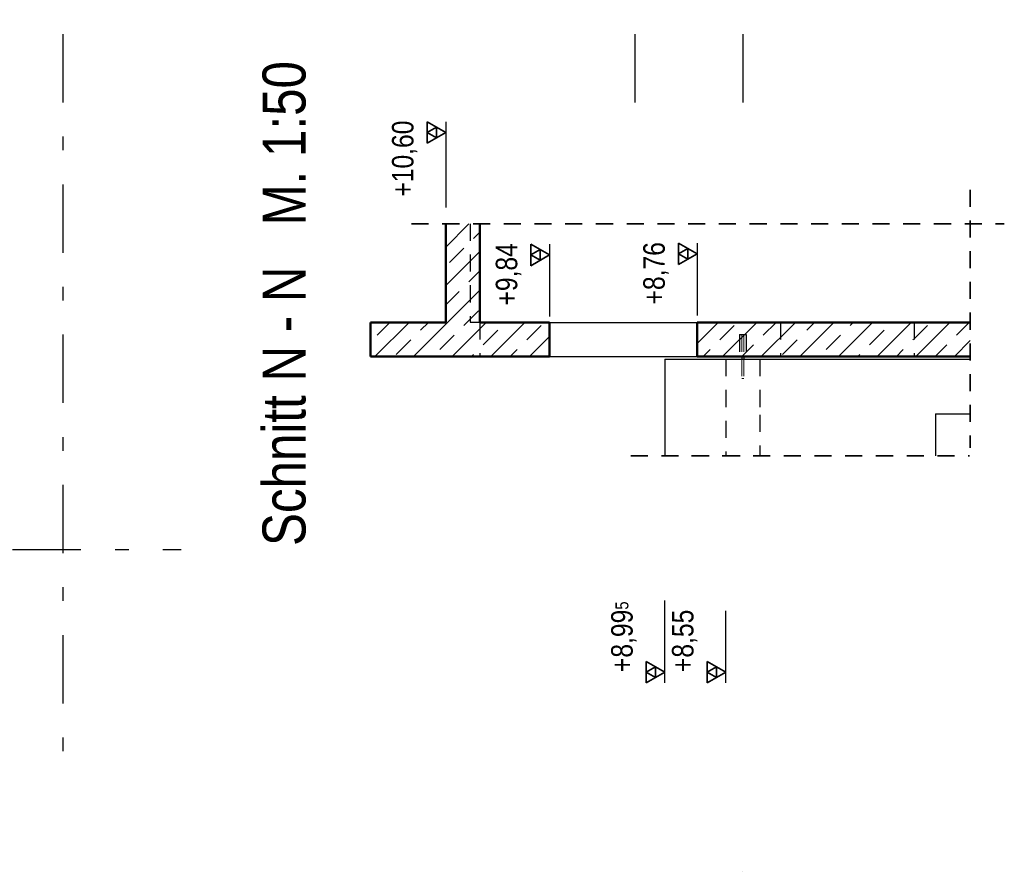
# Model space of a CAD drawing. Header units: millimetres. Extents: x -13 to 146, y -13 to 60.
# Tile 37 of 170: x 42.25 to 49.46, y 12.37 to 18.61. Entities that reach past the tile are written whole.
import ezdxf

# ---------------------------------------------------------------- set-up
doc = ezdxf.new("R2010")
doc.units = ezdxf.units.MM
doc.linetypes.add('DASHDOTX2', pattern=[2, 1, -0.5, 0, -0.5])
doc.linetypes.add('HIDDEN', pattern=[0.375, 0.25, -0.125])
for name, color, linetype, lineweight in [('01_Neubau Raumschraffuren', 7, 'Continuous', 20), ('Achsen', 7, 'Continuous', 20), ('Schraffuren', 7, 'Continuous', 20), ('Texte', 7, 'Continuous', 20)]:
    doc.layers.add(name, color=color, linetype=linetype, lineweight=lineweight)
doc.styles.add('Arial Narrow', font='ARIALN.TTF')
doc.dimstyles.new('Arch_Strakon_dimstyle', dxfattribs={"dimtxt": 11.25, "dimasz": 1, "dimexe": 1.25, "dimexo": 0.0625, "dimgap": 1, "dimtad": 0, "dimdec": 5, "dimzin": 12, "dimdsep": 46, "dimtxsty": 'Arial Narrow', "dimblk": 'Arrowhead_Tick', "dimsah": 1, "dimcen": 0, "dimse1": 1, "dimse2": 1, "dimclrd": 6, "dimclrt": 3, "dimazin": 0, "dimtfac": 1, "dimtdec": 4, "dimtmove": 0, "dimatfit": 3, "dimldrblk": 'NONE', "dimfxl": 1, "dimtvp": 1, "dimtolj": 1, "dimtzin": 0, "dimlwd": 13, "dimarcsym": 2})
pattern_1 = [(45, (0, 0), (-0.14142136, 0.14142136), [0.15, -0.1]), (45, (-0.07071, 0.07071), (-0.14142136, 0.14142136), [])]

# ---------------------------------------------------------------- blocks, each defined once
blk = doc.blocks.new('Arrowhead_Tick')
at = {"color": 0, "linetype": 'Continuous', "lineweight": -2}
for p, q in [((0, 20), (0, -10)), ((-1, 0), (0, 0)), ((10, 0), (0, 0))]:
    blk.add_line(p, q, dxfattribs=at)
at = {"color": 2, "linetype": 'Continuous', "lineweight": 35}
blk.add_line((4.42, 4.42), (-4.42, -4.42), dxfattribs=at)
blk = doc.blocks.new('*D190')
at = {"layer": 'Achsen', "color": 6, "linetype": 'Continuous', "lineweight": 13}
blk.add_line((47.345, 19.3696), (47.5346, 19.3696), dxfattribs=at)
at = {"layer": 'Defpoints', "color": 0}
for p in [(47.335, 20.0981), (47.5446, 12.3741)]:
    blk.add_point(p, dxfattribs=at)
at = {"layer": 'Achsen', "color": 6, "lineweight": 13, "xscale": 0.01, "yscale": 0.01, "zscale": 0.01}
blk.add_blockref('Arrowhead_Tick', (47.5446, 19.3696), dxfattribs=at)
at = {"layer": 'Achsen', "color": 6, "lineweight": 13, "xscale": 0.01, "yscale": 0.01, "zscale": 0.01, "rotation": 180}
blk.add_blockref('Arrowhead_Tick', (47.335, 19.3696), dxfattribs=at)
at = {"layer": 'Achsen', "color": 2, "lineweight": 35, "insert": (47.4398, 19.4986), "char_height": 0.1575, "attachment_point": 5, "style": 'Arial Narrow', "bg_fill": 3, "box_fill_scale": 1.1, "bg_fill_color": 256, "bg_fill_true_color": 13158600, "bg_fill_transparency": 0}
blk.add_mtext('\\A1;21', dxfattribs=at)
at = {"layer": 'Defpoints', "color": 0}
blk.add_point((47.5446, 19.3696), dxfattribs=at)
blk = doc.blocks.new('_None')

msp = doc.modelspace()

# ---------------------------------------------------------------- hatches: boundary and pattern name
at = {"layer": 'Schraffuren', "lineweight": 13}
h = msp.add_hatch(dxfattribs=at)
h.set_pattern_fill('bB', color=6, scale=0.01, angle=45, style=0, pattern_type=2)
h.set_pattern_definition(pattern_1)
h.paths.add_polyline_path([(45.369252, 16.142162), (45.619252, 16.142162), (45.619252, 17.113136), (45.369252, 17.113136)])
h = msp.add_hatch(dxfattribs=at)
h.set_pattern_fill('bB', color=6, scale=0.01, angle=45, style=0, pattern_type=2)
h.set_pattern_definition(pattern_1)
h.paths.add_polyline_path([(45.369252, 16.142162), (45.369252, 16.392162), (44.819252, 16.392162), (44.819252, 16.142162)])
h = msp.add_hatch(dxfattribs=at)
h.set_pattern_fill('bB', color=6, scale=0.01, angle=45, style=0, pattern_type=2)
h.set_pattern_definition(pattern_1)
h.paths.add_polyline_path([(45.619252, 16.142162), (46.129246, 16.142162), (46.129246, 16.392162), (45.619252, 16.392162)])
h = msp.add_hatch(dxfattribs=at)
h.set_pattern_fill('bB', color=6, scale=0.01, angle=45, style=0, pattern_type=2)
h.set_pattern_definition(pattern_1)
h.paths.add_polyline_path([(47.209246, 16.142162), (48.799246, 16.142162), (48.799246, 16.392162), (47.209246, 16.392162)])
h = msp.add_hatch(dxfattribs=at)
h.set_pattern_fill('bB', color=6, scale=0.01, angle=45, style=0, pattern_type=2)
h.set_pattern_definition(pattern_1)
h.paths.add_polyline_path([(48.799246, 16.142162), (49.209156, 16.142162), (49.209156, 16.392162), (48.799246, 16.392162)])

# ---------------------------------------------------------------- linework, layer by layer
at = {"color": 2, "linetype": 'HIDDEN', "lineweight": 35, "ltscale": 0.5}
msp.add_line((49.209156, 17.363136), (49.209156, 15.472152), dxfattribs=at)
at = {"color": 4, "linetype": 'Continuous', "lineweight": 50}
for p, q in [((45.369252, 17.113136), (45.369252, 16.392162)), ((45.619252, 17.113136), (45.619252, 16.392162)), ((44.819252, 16.392162), (45.369252, 16.392162)), ((44.819252, 16.392162), (44.819252, 16.142162)), ((45.619252, 16.392162), (46.129246, 16.392162)), ((46.129246, 16.392162), (46.129246, 16.142162)), ((48.799246, 16.392162), (49.209156, 16.392162)), ((44.819252, 16.142162), (45.369252, 16.142162)), ((45.369252, 16.142162), (45.619252, 16.142162)), ((45.619252, 16.142162), (46.129246, 16.142162)), ((48.799246, 16.142162), (49.209156, 16.142162))]:
    msp.add_line(p, q, dxfattribs=at)
at = {"color": 9, "linetype": 'Continuous', "lineweight": 0}
msp.add_circle((47.544631, 12.374124), 0.00111, dxfattribs=at)
at = {"layer": '01_Neubau Raumschraffuren', "color": 3, "linetype": 'HIDDEN', "lineweight": 25, "ltscale": 0.5}
for p, q in [((45.549252, 17.113136), (45.549252, 16.394525)), ((45.549252, 16.394525), (45.619252, 16.394525)), ((45.619252, 16.392162), (45.619252, 16.142162)), ((47.819252, 16.392162), (47.819252, 16.142162)), ((48.799253, 16.392162), (48.799253, 16.142162))]:
    msp.add_line(p, q, dxfattribs=at)
at = {"layer": 'Achsen', "color": 3, "linetype": 'DASHDOTX2', "lineweight": 25, "ltscale": 0.5}
for p, q in [((42.564631, 39.402162), (42.564631, 13.251851)), ((46.754631, 39.402162), (46.754631, 17.803455)), ((47.544631, 39.402162), (47.544631, 17.803455)), ((20.198181, 14.72799), (43.432084, 14.72799))]:
    msp.add_line(p, q, dxfattribs=at)
at = {"layer": 'Achsen', "color": 3, "linetype": 'Continuous', "lineweight": 25}
for p, q in [((46.974252, 16.122152), (46.974252, 15.415366)), ((48.954252, 16.122152), (49.209156, 16.122152)), ((48.954252, 15.722152), (49.209156, 15.722152)), ((48.954252, 15.722152), (48.954252, 15.714618)), ((48.954252, 15.714618), (48.954252, 15.415366))]:
    msp.add_line(p, q, dxfattribs=at)
at = {"layer": 'Texte', "color": 2, "linetype": 'Continuous', "lineweight": 35}
for p, q in [((45.232857, 17.703226), (45.232857, 17.860726)), ((45.232857, 17.860726), (45.369252, 17.781976)), ((45.232857, 17.781976), (45.301054, 17.821351)), ((45.301054, 17.821351), (45.301054, 17.742601)), ((45.369252, 17.781976), (45.232857, 17.703226)), ((45.301054, 17.742601), (45.232857, 17.781976)), ((45.992851, 16.806761), (45.992851, 16.964261)), ((45.992851, 16.964261), (46.129246, 16.885511)), ((47.072851, 16.814625), (47.072851, 16.972125)), ((45.992851, 16.885511), (46.061048, 16.924886)), ((46.129246, 16.885511), (45.992851, 16.806761)), ((46.061048, 16.846136), (45.992851, 16.885511)), ((46.061048, 16.924886), (46.061048, 16.846136)), ((47.072851, 16.893375), (47.141048, 16.93275)), ((47.141048, 16.854), (47.072851, 16.893375)), ((47.141048, 16.93275), (47.141048, 16.854)), ((46.974252, 13.830565), (46.837857, 13.909315)), ((46.837857, 13.909315), (46.837857, 13.751815)), ((46.906054, 13.86994), (46.837857, 13.830565)), ((46.906054, 13.79119), (46.906054, 13.86994)), ((46.837857, 13.751815), (46.974252, 13.830565)), ((46.837857, 13.830565), (46.906054, 13.79119))]:
    msp.add_line(p, q, dxfattribs=at)
at = {"layer": 'Texte', "color": 3, "linetype": 'Continuous', "lineweight": 25}
for p, q in [((45.369252, 17.860726), (45.369252, 17.232301)), ((46.129246, 16.964261), (46.129246, 16.435061)), ((46.974252, 13.751815), (46.974252, 14.355434))]:
    msp.add_line(p, q, dxfattribs=at)

# ---------------------------------------------------------------- texts
at = {"layer": 'Achsen', "color": 1, "lineweight": 70, "style": 'Arial Narrow'}
msp.add_text('Schnitt N - N   M. 1:50', height=0.315, rotation=90, dxfattribs=at).set_placement((44.342681, 14.755316))
at = {"layer": 'Texte', "color": 2, "lineweight": 35, "char_height": 0.1575, "attachment_point": 1, "rotation": 90, "line_spacing_factor": 0.9, "style": 'Arial Narrow'}
for s, insert in [(' +10,60', (44.975502, 17.262226)), (' +9,84', (45.735496, 16.464986)), (' +8,76', (46.815496, 16.47285)), (' +8,99{\\A1;\\H.6x;\\S5;}', (46.580502, 13.78174))]:
    msp.add_mtext(s, dxfattribs=dict(at, insert=insert))

# ---------------------------------------------------------------- next in the draw order: dimensions: what is measured, and where the dimension line sits
at = {"layer": 'Achsen', "lineweight": 35}
dim = msp.add_linear_dim(base=(47.544631, 19.369568), p1=(47.334982, 20.09809), p2=(47.544631, 12.374124), text='21', dimstyle='Arch_Strakon_dimstyle', override={"dimscale": 0.01, "dimtxt": 15.75, "dimasz": 1, "dimgap": 5, "dimtad": 1, "dimjust": 0, "dimtih": 0, "dimtoh": 0, "dimdec": 5, "dimdsep": 46, "dimtxsty": 'Arial Narrow', "dimclrd": 6, "dimclrt": 2, "dimtix": 1, "dimtofl": 255, "dimtmove": 0, "dimatfit": 2, "dimfxl": 0, "dimfxlon": 0, "dimtvp": 31.746032, "dimtfill": 1, "dimtfillclr": 7, "dimlwd": 13}, dxfattribs=at)
dim.commit()
dim.dimension.update_dxf_attribs({"geometry": '*D190', "text_midpoint": (47.439807, 19.369568), "dimtype": 160})

# ---------------------------------------------------------------- next in the draw order: linework, layer by layer
at = {"color": 2, "linetype": 'HIDDEN', "lineweight": 35, "ltscale": 0.5}
for p, q in [((45.119252, 17.113136), (49.459156, 17.113136)), ((46.724252, 15.415366), (47.669252, 15.415366)), ((47.169252, 15.415366), (49.204252, 15.415366))]:
    msp.add_line(p, q, dxfattribs=at)
at = {"color": 4, "linetype": 'Continuous', "lineweight": 50}
for p, q in [((47.209246, 16.392162), (48.799246, 16.392162)), ((47.209246, 16.392162), (47.209246, 16.142162)), ((47.209246, 16.142162), (48.799246, 16.142162))]:
    msp.add_line(p, q, dxfattribs=at)
at = {"color": 3, "linetype": 'HIDDEN', "lineweight": 25, "ltscale": 0.5}
for p, q in [((47.519252, 16.302165), (47.521155, 16.302165)), ((47.519252, 16.302165), (47.519252, 16.142162)), ((47.521155, 16.302165), (47.526574, 16.302165)), ((47.526574, 16.302165), (47.534685, 16.302165)), ((47.534685, 16.302165), (47.544252, 16.302165)), ((47.544252, 16.302165), (47.553819, 16.302165)), ((47.553819, 16.302165), (47.561929, 16.302165)), ((47.561929, 16.302165), (47.567349, 16.302165)), ((47.567349, 16.302165), (47.569252, 16.302165)), ((47.569252, 16.302165), (47.569252, 16.142162))]:
    msp.add_line(p, q, dxfattribs=at)
at = {"layer": '01_Neubau Raumschraffuren', "color": 6, "linetype": 'HIDDEN', "lineweight": 13, "ltscale": 0.5}
for p, q in [((47.536252, 16.302165), (47.536252, 16.142162)), ((47.552252, 16.302165), (47.552252, 16.142162)), ((47.536252, 16.122152), (47.536252, 15.982165)), ((47.552252, 16.122152), (47.552252, 15.982165)), ((47.536252, 15.982165), (47.536861, 15.982165)), ((47.536861, 15.982165), (47.538595, 15.982165)), ((47.538595, 15.982165), (47.54119, 15.982165)), ((47.54119, 15.982165), (47.544252, 15.982165)), ((47.544252, 15.982165), (47.547313, 15.982165)), ((47.547313, 15.982165), (47.549909, 15.982165)), ((47.549909, 15.982165), (47.551643, 15.982165)), ((47.551643, 15.982165), (47.552252, 15.982165))]:
    msp.add_line(p, q, dxfattribs=at)
at = {"layer": '01_Neubau Raumschraffuren', "color": 3, "linetype": 'HIDDEN', "lineweight": 25, "ltscale": 0.5}
for p, q in [((47.419252, 16.122152), (47.419252, 15.415366)), ((47.669252, 16.122152), (47.669252, 15.714618)), ((47.669252, 15.714618), (47.669252, 15.415366))]:
    msp.add_line(p, q, dxfattribs=at)
at = {"layer": 'Achsen', "color": 3, "linetype": 'Continuous', "lineweight": 25}
for p, q in [((46.129246, 16.392162), (47.209246, 16.392162)), ((46.129246, 16.142162), (47.209246, 16.142162)), ((46.974252, 16.122152), (47.419252, 16.122152)), ((47.419252, 16.122152), (47.669252, 16.122152)), ((47.536252, 16.142162), (47.536252, 16.122152)), ((47.552252, 16.142162), (47.552252, 16.122152)), ((47.669252, 16.122152), (48.954252, 16.122152))]:
    msp.add_line(p, q, dxfattribs=at)
at = {"layer": 'Texte', "color": 2, "linetype": 'Continuous', "lineweight": 35}
for p, q in [((47.072851, 16.972125), (47.209246, 16.893375)), ((47.209246, 16.893375), (47.072851, 16.814625)), ((47.419252, 13.830565), (47.282857, 13.909315)), ((47.282857, 13.909315), (47.282857, 13.751815)), ((47.351054, 13.86994), (47.282857, 13.830565)), ((47.351054, 13.79119), (47.351054, 13.86994)), ((47.282857, 13.751815), (47.419252, 13.830565)), ((47.282857, 13.830565), (47.351054, 13.79119))]:
    msp.add_line(p, q, dxfattribs=at)
at = {"layer": 'Texte', "color": 3, "linetype": 'Continuous', "lineweight": 25}
for p, q in [((47.209246, 16.972125), (47.209246, 16.442925)), ((47.419252, 13.751815), (47.419252, 14.281015))]:
    msp.add_line(p, q, dxfattribs=at)

# ---------------------------------------------------------------- next in the draw order: texts
at = {"layer": 'Texte', "color": 2, "lineweight": 35, "insert": (47.025502, 13.78174), "char_height": 0.1575, "attachment_point": 1, "rotation": 90, "line_spacing_factor": 0.9, "style": 'Arial Narrow'}
msp.add_mtext(' +8,55', dxfattribs=at)

doc.saveas('drawing.dxf')
